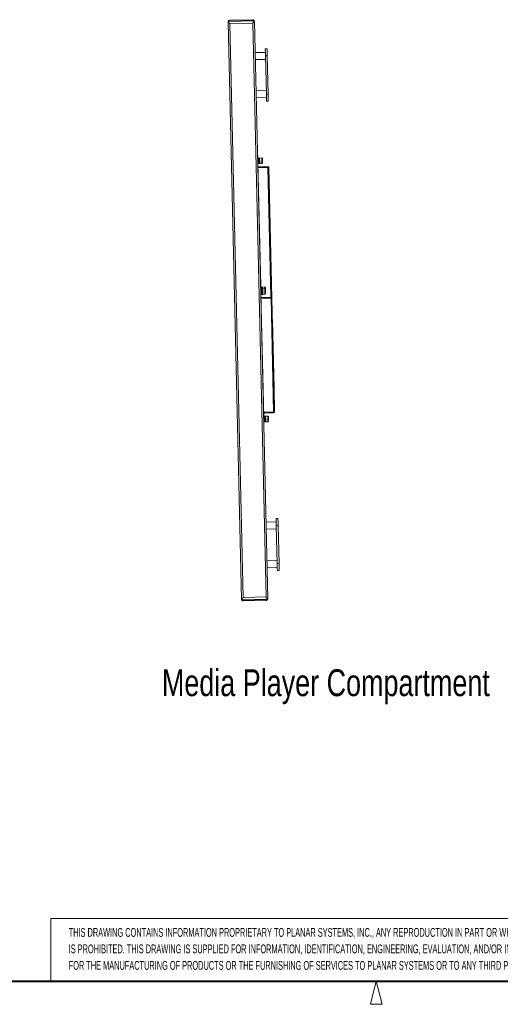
# Model space of a CAD drawing. Header units: millimetres. Extents: x 13 to 419, y 7 to 273.
# Tile 5 of 11: x 169 to 232, y 7 to 135. Entities that reach past the tile are written whole.
import ezdxf

# ---------------------------------------------------------------- set-up
doc = ezdxf.new("R2010")
doc.units = ezdxf.units.MM
doc.styles.add('SLDTEXTSTYLE0', font='TXT', dxfattribs={"width": 0.605})
doc.styles.add('SLDTEXTSTYLE1', font='TXT', dxfattribs={"width": 0.75})

# ---------------------------------------------------------------- blocks, each defined once
blk = doc.blocks.new('SW_NOTE_1')
at = {"color": 0, "linetype": 'Continuous', "lineweight": 0, "char_height": 1.15, "attachment_point": 1, "style": 'SLDTEXTSTYLE0'}
for s, insert in [('THIS DRAWING CONTAINS INFORMATION PROPRIETARY TO PLANAR SYSTEMS, INC., ANY REPRODUCTION IN PART OR WHOLE WITHOUT THE WRITTEN PERMISSION OF PLANAR SYSTEMS', (0, 1.48)), ('IS PROHIBITED. THIS DRAWING IS SUPPLIED FOR INFORMATION, IDENTIFICATION, ENGINEERING, EVALUATION, AND/OR INSPECTION PURPOSES ONLY AND MAY NOT BE USED AS BASIS', (0, -0.67)), ('FOR THE MANUFACTURING OF PRODUCTS OR THE FURNISHING OF SERVICES TO PLANAR SYSTEMS OR TO ANY THIRD PARTY UNLESS AUTHORIZED IN WRITING BY PLANAR SYSTEMS.', (0, -2.82))]:
    blk.add_mtext(s, dxfattribs=dict(at, insert=insert))
blk = doc.blocks.new('Block1')
at = {"color": 7, "linetype": 'Continuous', "lineweight": 15}
for p, q in [((139.38, 186.2), (-8.21, 186.2)), ((-8.21, 186.2), (-8.21, 178.03))]:
    blk.add_line(p, q, dxfattribs=at)
at = {"color": 7, "linetype": 'Continuous', "lineweight": 0}
blk.add_blockref('SW_NOTE_1', (-5.89, 183.49), dxfattribs=at)

msp = doc.modelspace()

# ---------------------------------------------------------------- linework, layer by layer
at = {"color": 7, "linetype": 'Continuous', "lineweight": 0}
for p, q in [((199.99, 134.85), (196.6, 134.77)), ((196.61, 134.8), (199.98, 134.87)), ((199.98, 134.85), (196.61, 134.77)), ((196.8, 134.92), (199.78, 134.99)), ((200.01, 134.77), (201.76, 59.53)), ((198.33, 59.45), (196.58, 134.69)), ((196.82, 134.47), (199.79, 134.54)), ((196.82, 134.47), (198.55, 59.68)), ((201.53, 59.75), (199.79, 134.54)), ((201.43, 131.18), (201.66, 131.19)), ((201.44, 130.73), (200.11, 130.7)), ((200.13, 129.79), (201.46, 129.82)), ((201.68, 130.28), (201.45, 130.27)), ((201.45, 130.27), (201.57, 125.29)), ((201.68, 130.28), (201.79, 125.29)), ((201.56, 125.74), (200.22, 125.71)), ((200.24, 124.8), (201.58, 124.83)), ((201.57, 125.29), (201.79, 125.29)), ((201.81, 124.38), (201.59, 124.38)), ((200.42, 117.3), (200.45, 117.3)), ((200.47, 116.96), (200.46, 116.95)), ((200.53, 116.96), (200.47, 116.96)), ((200.54, 116.95), (200.53, 116.95)), ((200.63, 116.96), (200.54, 116.96)), ((200.64, 116.95), (200.63, 116.96)), ((200.7, 116.83), (200.68, 116.83)), ((200.97, 116.97), (200.7, 116.96)), ((201.07, 116.88), (200.97, 116.97)), ((201.08, 116.8), (201.07, 116.81)), ((200.47, 116.4), (200.84, 100.27)), ((200.47, 116.23), (200.48, 116.22)), ((200.48, 116.22), (200.55, 116.22)), ((200.48, 115.8), (201.78, 115.83)), ((200.48, 115.74), (201.78, 115.77)), ((200.49, 115.68), (201.78, 115.71)), ((200.55, 116.23), (200.55, 116.23)), ((200.56, 116.22), (200.64, 116.23)), ((200.64, 116.23), (200.65, 116.23)), ((200.65, 116.36), (200.69, 116.36)), ((200.71, 116.23), (200.99, 116.23)), ((200.99, 116.23), (201.08, 116.33)), ((201.08, 116.4), (201.09, 116.4)), ((201.75, 115.72), (201.83, 115.72)), ((201.9, 115.72), (202.3, 98.71)), ((200.81, 100.27), (200.84, 100.27)), ((200.86, 100.14), (200.85, 100.13)), ((200.92, 100.14), (200.86, 100.14)), ((200.93, 100.13), (200.92, 100.13)), ((201.02, 100.14), (200.93, 100.14)), ((201.03, 100.13), (201.02, 100.14)), ((201.36, 100.15), (201.09, 100.14)), ((201.46, 100.06), (201.36, 100.15)), ((200.86, 99.92), (200.85, 99.92)), ((200.92, 99.93), (200.86, 99.92)), ((200.86, 99.92), (200.86, 99.92)), ((200.87, 99.36), (201.24, 83.14)), ((200.87, 99.2), (200.88, 99.19)), ((200.88, 99.19), (200.94, 99.19)), ((200.88, 98.8), (202.17, 98.83)), ((201.02, 99.93), (200.93, 99.93)), ((200.93, 99.93), (200.93, 99.93)), ((200.93, 99.92), (200.93, 99.92)), ((200.94, 99.2), (200.95, 99.2)), ((200.95, 99.19), (201.04, 99.19)), ((201.03, 99.92), (201.02, 99.93)), ((201.02, 99.93), (201.02, 99.93)), ((201.04, 99.19), (201.05, 99.2)), ((201.09, 100.01), (201.07, 100.01)), ((201.07, 99.82), (201.07, 99.82)), ((201.1, 99.8), (201.07, 99.8)), ((201.08, 99.8), (201.08, 99.81)), ((201.37, 99.94), (201.09, 99.93)), ((201.09, 99.93), (201.09, 99.93)), ((201.09, 99.82), (201.09, 99.82)), ((201.11, 99.19), (201.38, 99.2)), ((201.46, 99.84), (201.37, 99.94)), ((201.37, 99.94), (201.37, 99.94)), ((201.38, 99.2), (201.47, 99.3)), ((201.47, 99.98), (201.46, 99.99)), ((201.46, 99.84), (201.46, 99.84)), ((201.47, 99.77), (201.46, 99.78)), ((201.47, 99.77), (201.47, 99.77)), ((201.47, 99.36), (201.48, 99.37)), ((200.88, 98.74), (202.17, 98.77)), ((202.18, 98.71), (200.88, 98.68)), ((202.18, 98.71), (202.52, 83.86)), ((202.3, 98.71), (202.64, 83.86)), ((202.37, 95.8), (202.58, 86.98)), ((202.58, 86.98), (202.65, 83.87)), ((201.23, 83.83), (202.52, 83.86)), ((201.23, 83.77), (202.52, 83.8)), ((201.23, 83.71), (202.52, 83.74)), ((202.52, 83.81), (201.36, 83.79)), ((202.52, 83.73), (201.36, 83.7)), ((202.52, 83.74), (202.52, 83.8)), ((202.52, 83.74), (202.52, 83.73)), ((201.26, 82.24), (201.23, 82.24)), ((201.26, 82.24), (201.23, 82.24)), ((201.25, 83.32), (201.24, 83.31)), ((201.31, 83.32), (201.25, 83.32)), ((201.25, 83.32), (201.25, 83.32)), ((201.26, 82.59), (201.26, 82.58)), ((201.26, 82.59), (201.26, 82.58)), ((201.26, 82.58), (201.33, 82.58)), ((201.26, 82.58), (201.33, 82.58)), ((201.26, 82.24), (201.26, 82.24)), ((201.32, 83.31), (201.31, 83.31)), ((201.41, 83.32), (201.32, 83.32)), ((201.32, 83.32), (201.32, 83.32)), ((201.33, 82.59), (201.34, 82.59)), ((201.33, 82.59), (201.34, 82.59)), ((201.34, 82.58), (201.43, 82.59)), ((201.34, 82.58), (201.43, 82.59)), ((201.42, 83.31), (201.41, 83.32)), ((201.41, 83.32), (201.41, 83.32)), ((201.43, 82.59), (201.43, 82.6)), ((201.43, 82.59), (201.43, 82.6)), ((201.43, 82.59), (201.43, 82.59)), ((201.46, 83.21), (201.46, 83.21)), ((201.47, 83.19), (201.46, 83.2)), ((201.48, 83.19), (201.46, 83.19)), ((201.75, 83.33), (201.48, 83.32)), ((201.48, 83.32), (201.48, 83.32)), ((201.48, 83.21), (201.48, 83.21)), ((201.5, 82.59), (201.77, 82.59)), ((201.5, 82.59), (201.77, 82.59)), ((201.85, 83.24), (201.75, 83.33)), ((201.75, 83.33), (201.75, 83.33)), ((201.77, 82.59), (201.86, 82.69)), ((201.77, 82.59), (201.86, 82.69)), ((201.85, 83.24), (201.85, 83.24)), ((201.86, 83.16), (201.85, 83.17)), ((201.86, 83.16), (201.86, 83.16)), ((201.86, 82.76), (201.87, 82.77)), ((201.86, 82.76), (201.87, 82.77)), ((201.86, 82.69), (201.86, 82.69)), ((201.87, 82.77), (201.87, 82.77)), ((202.86, 69.53), (201.53, 69.49)), ((202.85, 69.98), (203.08, 69.98)), ((201.55, 68.59), (202.88, 68.62)), ((203.1, 69.08), (202.87, 69.07)), ((202.87, 69.07), (202.99, 64.08)), ((203.1, 69.08), (203.22, 64.09)), ((202.98, 64.54), (201.64, 64.51)), ((201.67, 63.6), (203, 63.63)), ((202.99, 64.08), (203.22, 64.09)), ((203.24, 63.18), (203.01, 63.18)), ((198.35, 59.36), (201.74, 59.44)), ((198.36, 59.37), (201.74, 59.45)), ((201.74, 59.42), (198.36, 59.34)), ((198.55, 59.68), (201.53, 59.75)), ((198.56, 59.23), (201.54, 59.3)), ((215.9, 9.65), (215.15, 6.65)), ((215.9, 9.65), (216.65, 6.65)), ((215.15, 6.65), (216.65, 6.65))]:
    msp.add_line(p, q, dxfattribs=at)
at = {"color": 8, "linetype": 'Continuous', "lineweight": 0}
for p, q in [((200.47, 116.4), (200.44, 116.4)), ((202.17, 98.83), (201.78, 115.71)), ((200.87, 99.36), (200.83, 99.36)), ((201.1, 99.84), (201.1, 99.8)), ((202.18, 98.71), (202.17, 98.77)), ((202.36, 95.8), (202.37, 95.8)), ((201.36, 83.83), (201.36, 83.79)), ((201.36, 83.71), (201.36, 83.7)), ((202.52, 83.86), (202.52, 83.81)), ((201.21, 83.14), (201.24, 83.14))]:
    msp.add_line(p, q, dxfattribs=at)
at = {"color": 7, "linetype": 'Continuous', "lineweight": 40}
msp.add_line((15.75, 9.65), (416.05, 9.65), dxfattribs=at)
at = {"color": 7, "linetype": 'Continuous', "lineweight": 0, "flags": 128}
for points in [[(201.45, 130.27), (201.45, 130.43), (201.44, 130.58), (201.44, 130.73), (201.44, 130.86), (201.43, 130.97), (201.43, 131.06), (201.43, 131.13), (201.43, 131.17), (201.43, 131.18)], [(201.66, 131.19), (201.66, 131.17), (201.66, 131.13), (201.66, 131.06), (201.66, 130.97), (201.66, 130.86), (201.67, 130.73), (201.67, 130.59), (201.67, 130.44), (201.68, 130.28)], [(201.59, 124.38), (201.59, 124.39), (201.59, 124.43), (201.58, 124.5), (201.58, 124.59), (201.58, 124.7), (201.58, 124.83), (201.57, 124.98), (201.57, 125.13), (201.57, 125.29)], [(201.79, 125.29), (201.8, 125.13), (201.8, 124.98), (201.8, 124.84), (201.81, 124.71), (201.81, 124.6), (201.81, 124.51), (201.81, 124.44), (201.81, 124.4), (201.81, 124.38)], [(200.45, 117.3), (200.45, 117.29), (200.45, 117.25), (200.45, 117.18), (200.45, 117.09), (200.46, 116.98), (200.46, 116.85), (200.46, 116.71), (200.47, 116.55), (200.47, 116.4)], [(200.48, 116.22), (200.48, 116.22), (200.48, 116.24), (200.48, 116.28), (200.48, 116.34), (200.48, 116.42), (200.48, 116.51), (200.47, 116.6), (200.47, 116.7), (200.47, 116.78), (200.47, 116.86), (200.47, 116.91), (200.47, 116.95), (200.47, 116.96)], [(200.55, 116.22), (200.55, 116.22), (200.55, 116.24), (200.54, 116.28), (200.54, 116.34), (200.54, 116.42), (200.54, 116.51), (200.54, 116.6), (200.53, 116.7), (200.53, 116.79), (200.53, 116.86), (200.53, 116.92), (200.53, 116.95), (200.53, 116.96)], [(200.56, 116.22), (200.56, 116.22), (200.55, 116.24), (200.55, 116.28), (200.55, 116.34), (200.55, 116.42), (200.55, 116.51), (200.55, 116.6), (200.54, 116.7), (200.54, 116.79), (200.54, 116.86), (200.54, 116.92), (200.54, 116.95), (200.54, 116.96)], [(200.64, 116.23), (200.64, 116.23), (200.64, 116.24), (200.64, 116.28), (200.64, 116.34), (200.64, 116.42), (200.64, 116.51), (200.63, 116.61), (200.63, 116.7), (200.63, 116.79), (200.63, 116.86), (200.63, 116.92), (200.63, 116.95), (200.63, 116.96)], [(200.65, 116.29), (200.65, 116.35), (200.65, 116.43), (200.65, 116.53), (200.64, 116.62), (200.64, 116.72), (200.64, 116.8), (200.64, 116.87), (200.64, 116.92), (200.64, 116.95), (200.64, 116.95)], [(200.71, 116.28), (200.71, 116.34), (200.71, 116.42), (200.71, 116.51), (200.71, 116.61), (200.7, 116.7), (200.7, 116.79), (200.7, 116.86), (200.7, 116.92), (200.7, 116.95), (200.7, 116.96)], [(200.99, 116.23), (200.99, 116.23), (200.99, 116.25), (200.99, 116.29), (200.98, 116.35), (200.98, 116.43), (200.98, 116.52), (200.98, 116.61), (200.98, 116.71), (200.97, 116.8), (200.97, 116.87), (200.97, 116.93), (200.97, 116.96), (200.97, 116.97)], [(201.08, 116.37), (201.08, 116.43), (201.07, 116.5), (201.07, 116.58), (201.07, 116.67), (201.07, 116.75), (201.07, 116.81), (201.07, 116.86), (201.07, 116.88), (201.07, 116.88)], [(201.09, 116.44), (201.08, 116.49), (201.08, 116.56), (201.08, 116.64), (201.08, 116.71), (201.08, 116.77), (201.08, 116.8), (201.08, 116.8)], [(200.65, 116.23), (200.65, 116.23), (200.65, 116.25), (200.65, 116.29)], [(200.71, 116.23), (200.71, 116.23), (200.71, 116.24), (200.71, 116.28)], [(201.08, 116.33), (201.08, 116.34), (201.08, 116.37)], [(201.09, 116.4), (201.09, 116.41), (201.09, 116.44)], [(201.75, 115.71), (201.75, 115.72), (201.75, 115.72)], [(201.78, 115.71), (201.8, 115.72), (201.83, 115.72), (201.85, 115.72), (201.86, 115.72), (201.88, 115.72), (201.89, 115.72), (201.9, 115.72), (201.9, 115.72)], [(201.83, 115.72), (201.83, 115.72), (201.83, 115.72)], [(200.84, 100.27), (200.84, 100.26), (200.85, 100.22), (200.85, 100.15), (200.85, 100.06), (200.85, 99.95), (200.85, 99.82), (200.86, 99.67), (200.86, 99.52), (200.87, 99.36)], [(200.86, 99.92), (200.86, 99.96), (200.86, 100.04), (200.86, 100.09), (200.86, 100.13), (200.86, 100.14)], [(200.92, 99.93), (200.92, 99.97), (200.92, 100.04), (200.92, 100.1), (200.92, 100.13), (200.92, 100.14)], [(200.93, 99.93), (200.93, 99.97), (200.93, 100.04), (200.93, 100.1), (200.93, 100.13), (200.93, 100.14)], [(201.02, 99.93), (201.02, 99.97), (201.02, 100.04), (201.02, 100.1), (201.02, 100.13), (201.02, 100.14)], [(201.03, 99.92), (201.03, 99.98), (201.03, 100.05), (201.03, 100.1), (201.03, 100.13), (201.03, 100.13)], [(201.09, 99.93), (201.09, 99.97), (201.09, 100.04), (201.09, 100.1), (201.09, 100.13), (201.09, 100.14)], [(201.37, 99.94), (201.37, 99.98), (201.36, 100.05), (201.36, 100.11), (201.36, 100.14), (201.36, 100.15)], [(200.88, 99.19), (200.88, 99.2), (200.88, 99.23), (200.88, 99.29), (200.87, 99.36), (200.87, 99.45), (200.87, 99.54), (200.87, 99.64), (200.87, 99.73), (200.86, 99.81), (200.86, 99.87), (200.86, 99.91), (200.86, 99.92)], [(200.94, 99.19), (200.94, 99.2), (200.94, 99.23), (200.94, 99.29), (200.94, 99.36), (200.94, 99.45), (200.93, 99.54), (200.93, 99.64), (200.93, 99.73), (200.93, 99.81), (200.93, 99.87), (200.93, 99.91), (200.92, 99.93), (200.92, 99.93)], [(200.95, 99.19), (200.95, 99.2), (200.95, 99.23), (200.95, 99.29), (200.95, 99.36), (200.95, 99.45), (200.94, 99.54), (200.94, 99.64), (200.94, 99.73), (200.94, 99.81), (200.94, 99.87), (200.93, 99.91), (200.93, 99.93)], [(201.04, 99.19), (201.04, 99.2), (201.04, 99.23), (201.04, 99.29), (201.04, 99.36), (201.03, 99.45), (201.03, 99.54), (201.03, 99.64), (201.03, 99.73), (201.03, 99.81), (201.02, 99.87), (201.02, 99.91), (201.02, 99.93)], [(201.05, 99.2), (201.05, 99.21), (201.05, 99.25), (201.05, 99.3), (201.04, 99.38), (201.04, 99.47), (201.04, 99.57), (201.04, 99.67), (201.04, 99.75), (201.03, 99.83), (201.03, 99.88), (201.03, 99.91), (201.03, 99.92)], [(201.11, 99.19), (201.11, 99.2), (201.11, 99.24), (201.11, 99.29), (201.11, 99.36), (201.1, 99.45), (201.1, 99.55), (201.1, 99.64), (201.1, 99.73), (201.1, 99.81), (201.09, 99.87), (201.09, 99.91), (201.09, 99.93)], [(201.38, 99.2), (201.38, 99.21), (201.38, 99.24), (201.38, 99.3), (201.38, 99.37), (201.38, 99.46), (201.37, 99.55), (201.37, 99.65), (201.37, 99.74), (201.37, 99.82), (201.37, 99.88), (201.37, 99.92), (201.37, 99.94)], [(201.46, 99.84), (201.46, 99.85), (201.46, 99.93), (201.46, 99.99), (201.46, 100.04), (201.46, 100.06), (201.46, 100.06)], [(201.47, 99.3), (201.47, 99.31), (201.47, 99.34), (201.47, 99.4), (201.47, 99.47), (201.47, 99.56), (201.47, 99.64), (201.46, 99.72), (201.46, 99.79), (201.46, 99.83), (201.46, 99.84)], [(201.47, 99.77), (201.47, 99.82), (201.47, 99.89), (201.47, 99.95), (201.47, 99.98), (201.47, 99.98)], [(201.48, 99.37), (201.48, 99.38), (201.48, 99.42), (201.48, 99.49), (201.48, 99.56), (201.48, 99.64), (201.47, 99.71), (201.47, 99.75), (201.47, 99.77)], [(202.18, 98.71), (202.2, 98.71), (202.22, 98.71), (202.24, 98.71), (202.26, 98.71), (202.28, 98.71), (202.29, 98.71), (202.29, 98.71), (202.3, 98.71)], [(202.37, 95.8), (202.37, 95.83), (202.36, 95.85)], [(202.57, 86.98), (202.57, 86.98), (202.58, 86.98)], [(201.24, 83.78), (201.23, 83.78), (201.23, 83.78)], [(201.36, 83.79), (201.33, 83.79), (201.32, 83.79)], [(201.32, 83.71), (201.34, 83.71), (201.36, 83.7)], [(202.64, 83.86), (202.64, 83.86), (202.63, 83.86), (202.62, 83.86), (202.61, 83.86), (202.59, 83.86), (202.57, 83.86), (202.54, 83.86), (202.52, 83.86)], [(202.65, 83.87), (202.65, 83.87), (202.64, 83.87)], [(201.24, 83.14), (201.25, 82.99), (201.25, 82.83), (201.25, 82.69), (201.26, 82.56), (201.26, 82.45), (201.26, 82.36), (201.26, 82.29), (201.26, 82.25), (201.26, 82.24)], [(201.26, 82.58), (201.26, 82.59), (201.26, 82.62), (201.26, 82.68), (201.26, 82.75), (201.26, 82.84), (201.26, 82.93), (201.25, 83.03), (201.25, 83.12), (201.25, 83.2), (201.25, 83.26), (201.25, 83.3), (201.25, 83.32)], [(201.26, 82.58), (201.26, 82.58), (201.26, 82.58)], [(201.33, 82.58), (201.33, 82.59), (201.33, 82.63), (201.33, 82.68), (201.32, 82.75), (201.32, 82.84), (201.32, 82.94), (201.32, 83.03), (201.32, 83.12), (201.31, 83.2), (201.31, 83.26), (201.31, 83.3), (201.31, 83.32), (201.31, 83.32)], [(201.34, 82.58), (201.34, 82.59), (201.34, 82.63), (201.33, 82.68), (201.33, 82.75), (201.33, 82.84), (201.33, 82.94), (201.33, 83.03), (201.32, 83.12), (201.32, 83.2), (201.32, 83.26), (201.32, 83.3), (201.32, 83.32)], [(201.33, 82.58), (201.33, 82.58), (201.33, 82.58)], [(201.34, 82.58), (201.34, 82.58), (201.34, 82.58)], [(201.43, 82.59), (201.43, 82.6), (201.42, 82.63), (201.42, 82.68), (201.42, 82.76), (201.42, 82.84), (201.42, 82.94), (201.42, 83.03), (201.41, 83.12), (201.41, 83.2), (201.41, 83.26), (201.41, 83.31), (201.41, 83.32)], [(201.43, 82.6), (201.43, 82.61), (201.43, 82.64), (201.43, 82.7), (201.43, 82.78), (201.43, 82.87), (201.43, 82.96), (201.42, 83.06), (201.42, 83.15), (201.42, 83.22), (201.42, 83.28), (201.42, 83.31), (201.42, 83.31)], [(201.43, 82.6), (201.43, 82.6), (201.43, 82.6)], [(201.5, 82.59), (201.5, 82.6), (201.5, 82.63), (201.49, 82.68), (201.49, 82.76), (201.49, 82.85), (201.49, 82.94), (201.49, 83.04), (201.48, 83.13), (201.48, 83.2), (201.48, 83.27), (201.48, 83.31), (201.48, 83.32)], [(201.5, 82.59), (201.5, 82.59), (201.5, 82.59)], [(201.77, 82.59), (201.77, 82.6), (201.77, 82.64), (201.77, 82.69), (201.77, 82.76), (201.76, 82.85), (201.76, 82.95), (201.76, 83.04), (201.76, 83.13), (201.75, 83.21), (201.75, 83.27), (201.75, 83.31), (201.75, 83.33)], [(201.77, 82.59), (201.77, 82.59), (201.77, 82.59)], [(201.86, 82.69), (201.86, 82.7), (201.86, 82.74), (201.86, 82.79), (201.86, 82.87), (201.85, 82.95), (201.85, 83.04), (201.85, 83.12), (201.85, 83.18), (201.85, 83.22), (201.85, 83.24)], [(201.87, 82.77), (201.87, 82.78), (201.87, 82.82), (201.87, 82.88), (201.86, 82.96), (201.86, 83.03), (201.86, 83.1), (201.86, 83.14), (201.86, 83.16)], [(202.87, 69.07), (202.87, 69.23), (202.87, 69.38), (202.86, 69.53), (202.86, 69.65), (202.86, 69.77), (202.85, 69.86), (202.85, 69.92), (202.85, 69.96), (202.85, 69.98)], [(203.08, 69.98), (203.08, 69.97), (203.08, 69.93), (203.08, 69.86), (203.08, 69.77), (203.09, 69.66), (203.09, 69.53), (203.09, 69.39), (203.1, 69.23), (203.1, 69.08)], [(203.01, 63.18), (203.01, 63.19), (203.01, 63.23), (203.01, 63.3), (203, 63.39), (203, 63.5), (203, 63.63), (203, 63.77), (202.99, 63.93), (202.99, 64.08)], [(203.22, 64.09), (203.22, 63.93), (203.22, 63.78), (203.23, 63.64), (203.23, 63.51), (203.23, 63.39), (203.23, 63.3), (203.24, 63.24), (203.24, 63.2), (203.24, 63.18)]]:
    msp.add_lwpolyline(points, dxfattribs=at)
at = {"color": 7, "linetype": 'Continuous', "lineweight": 0}
for centre, radius, start, end in [((196.81, 134.69), 0.227, 160.4486, 181.3319), ((199.78, 134.76), 0.227, 1.3319, 22.2152), ((201.78, 115.71), 0.119, 1.3319, 91.3319), ((201.78, 115.71), 0.0543, 1.3319, 91.3319), ((202.18, 98.71), 0.119, 1.3319, 91.3319), ((202.18, 98.71), 0.0543, 1.3319, 91.3319), ((201.36, 83.84), 0.132, 184.1633, 208.8402), ((201.36, 83.84), 0.0609, 187.4649, 268.698), ((202.52, 83.86), 0.132, 271.3319, 1.3319), ((202.52, 83.86), 0.119, 271.3319, 1.3319), ((202.52, 83.86), 0.0543, 271.3319, 1.3319), ((202.52, 83.86), 0.0609, 273.9658, 339.3239), ((198.56, 59.45), 0.227, 181.3319, 202.2152), ((201.53, 59.52), 0.227, 340.4486, 1.3319)]:
    msp.add_arc(centre, radius, start, end, dxfattribs=at)
for major_axis, ratio, end_param in [((0.0608, 0.0014), 0.792495, 6.004136), ((0.132, 0.003), 0.366422, 5.038942)]:
    msp.add_ellipse((202.52, 83.86), major_axis=major_axis, ratio=ratio, start_param=4.712389, end_param=end_param, dxfattribs=at)
for points, knots in [([(196.6, 134.77), (196.6, 134.77), (196.6, 134.77), (196.6, 134.78), (196.6, 134.79), (196.61, 134.79), (196.61, 134.79), (196.61, 134.8)], [0, 0, 0, 0, 0.20915, 0.417665, 0.638927, 0.872073, 1, 1, 1, 1]), ([(196.61, 134.77), (196.61, 134.77), (196.61, 134.77), (196.6, 134.77), (196.6, 134.77), (196.6, 134.77), (196.6, 134.77), (196.6, 134.77)], [0, 0, 0, 0, 0.22346, 0.446351, 0.680621, 0.910517, 1, 1, 1, 1]), ([(196.8, 134.92), (196.8, 134.92), (196.79, 134.92), (196.74, 134.91), (196.66, 134.88), (196.62, 134.82), (196.61, 134.8)], [0, 0, 0, 0, 0.002909, 0.215726, 0.710237, 1, 1, 1, 1]), ([(196.61, 134.77), (196.62, 134.74), (196.67, 134.67), (196.74, 134.56), (196.8, 134.49), (196.82, 134.47), (196.82, 134.47)], [0, 0, 0, 0, 0.289772, 0.784283, 0.997093, 1, 1, 1, 1]), ([(199.98, 134.87), (199.97, 134.9), (199.92, 134.95), (199.85, 134.98), (199.8, 134.99), (199.78, 134.99), (199.78, 134.99)], [0, 0, 0, 0, 0.289766, 0.784275, 0.997091, 1, 1, 1, 1]), ([(199.79, 134.54), (199.79, 134.54), (199.81, 134.56), (199.86, 134.64), (199.93, 134.74), (199.97, 134.82), (199.98, 134.85)], [0, 0, 0, 0, 0.0029048, 0.215716, 0.7102328, 1, 1, 1, 1]), ([(199.98, 134.87), (199.98, 134.87), (199.98, 134.87), (199.99, 134.86), (199.99, 134.86), (199.99, 134.85), (199.99, 134.85), (199.99, 134.85)], [0, 0, 0, 0, 0.223467, 0.446341, 0.680715, 0.910534, 1, 1, 1, 1]), ([(199.99, 134.85), (199.99, 134.85), (199.99, 134.85), (199.99, 134.85), (199.99, 134.85), (199.98, 134.85), (199.98, 134.85), (199.98, 134.85)], [0, 0, 0, 0, 0.209095, 0.417694, 0.638919, 0.87215, 1, 1, 1, 1]), ([(200.66, 116.87), (200.66, 116.87), (200.65, 116.87), (200.65, 116.87), (200.64, 116.86), (200.64, 116.85), (200.64, 116.85), (200.64, 116.84), (200.64, 116.83), (200.65, 116.83), (200.65, 116.83)], [0, 0, 0, 0, 0.129265, 0.257387, 0.383984, 0.509398, 0.633283, 0.756141, 0.87829, 1, 1, 1, 1]), ([(200.68, 116.85), (200.68, 116.85), (200.68, 116.86), (200.67, 116.86), (200.67, 116.87), (200.66, 116.87), (200.66, 116.87)], [0, 0, 0, 0, 0.2451432, 0.4935264, 0.7452203, 1, 1, 1, 1]), ([(200.66, 116.73), (200.66, 116.74), (200.66, 116.76), (200.66, 116.79), (200.66, 116.8), (200.66, 116.81)], [0, 0, 0, 0, 0.278307, 0.694458, 1, 1, 1, 1]), ([(200.68, 116.79), (200.68, 116.79), (200.68, 116.82), (200.68, 116.85), (200.68, 116.85), (200.68, 116.85)], [0, 0, 0, 0, 0.067007, 0.5251, 1, 1, 1, 1]), ([(200.68, 116.83), (200.68, 116.83), (200.68, 116.84), (200.68, 116.85), (200.68, 116.85)], [0, 0, 0, 0, 0.146499, 1, 1, 1, 1]), ([(200.67, 116.36), (200.67, 116.36), (200.66, 116.36), (200.66, 116.37), (200.65, 116.37), (200.65, 116.38), (200.65, 116.38), (200.65, 116.39), (200.66, 116.39), (200.67, 116.39), (200.67, 116.39)], [0, 0, 0, 0, 0.125923, 0.250167, 0.375096, 0.500036, 0.625047, 0.74999, 0.874908, 1, 1, 1, 1]), ([(200.67, 116.36), (200.67, 116.36), (200.68, 116.36), (200.68, 116.37), (200.69, 116.37), (200.69, 116.38), (200.69, 116.38)], [0, 0, 0, 0, 0.2502128, 0.5001409, 0.7500567, 1, 1, 1, 1]), ([(200.69, 116.38), (200.69, 116.39), (200.69, 116.42), (200.69, 116.49), (200.68, 116.57), (200.68, 116.65), (200.68, 116.73), (200.68, 116.77), (200.68, 116.79)], [0, 0, 0, 0, 0.152951, 0.313545, 0.48129, 0.656476, 0.838979, 1, 1, 1, 1]), ([(200.7, 116.66), (200.7, 116.64), (200.7, 116.59), (200.7, 116.53), (200.7, 116.47), (200.7, 116.41), (200.7, 116.37), (200.7, 116.34), (200.7, 116.32), (200.69, 116.32), (200.69, 116.33), (200.69, 116.35), (200.69, 116.36)], [0, 0, 0, 0, 0.100358, 0.200726, 0.301079, 0.401451, 0.501803, 0.602174, 0.70253, 0.802899, 0.903256, 1, 1, 1, 1]), ([(201.05, 100.05), (201.05, 100.05), (201.04, 100.05), (201.04, 100.05), (201.03, 100.04), (201.03, 100.03), (201.03, 100.03), (201.03, 100.02), (201.03, 100.01), (201.04, 100.01), (201.04, 100.01)], [0, 0, 0, 0, 0.129264, 0.257415, 0.383973, 0.50939, 0.633276, 0.756137, 0.878288, 1, 1, 1, 1]), ([(201.05, 99.84), (201.05, 99.84), (201.05, 99.84), (201.04, 99.83), (201.04, 99.83), (201.04, 99.82), (201.03, 99.82), (201.04, 99.81), (201.04, 99.8), (201.04, 99.8), (201.05, 99.8)], [0, 0, 0, 0, 0.125607, 0.251024, 0.375896, 0.50098, 0.625701, 0.750457, 0.875306, 1, 1, 1, 1]), ([(201.04, 99.81), (201.04, 99.8), (201.04, 99.8), (201.04, 99.77), (201.04, 99.74), (201.04, 99.7), (201.04, 99.65), (201.04, 99.62), (201.04, 99.6)], [0, 0, 0, 0, 0.122479, 0.298237, 0.475889, 0.654794, 0.834558, 1, 1, 1, 1]), ([(201.04, 99.6), (201.04, 99.58), (201.04, 99.53), (201.05, 99.46), (201.05, 99.4), (201.05, 99.36), (201.05, 99.33), (201.05, 99.31), (201.05, 99.31), (201.05, 99.31)], [0, 0, 0, 0, 0.131672, 0.376272, 0.498807, 0.620572, 0.740668, 0.858958, 1, 1, 1, 1]), ([(201.07, 100.03), (201.07, 100.03), (201.07, 100.04), (201.06, 100.04), (201.06, 100.05), (201.05, 100.05), (201.05, 100.05)], [0, 0, 0, 0, 0.245141, 0.4935232, 0.7452161, 1, 1, 1, 1]), ([(201.05, 99.95), (201.05, 99.96), (201.05, 99.97), (201.05, 99.98), (201.05, 99.99)], [0, 0, 0, 0, 0.405135, 1, 1, 1, 1]), ([(201.07, 99.82), (201.07, 99.82), (201.07, 99.83), (201.07, 99.83), (201.06, 99.84), (201.06, 99.84), (201.05, 99.84)], [0, 0, 0, 0, 0.250036, 0.500251, 0.750256, 1, 1, 1, 1]), ([(201.07, 99.29), (201.06, 99.29), (201.06, 99.29), (201.05, 99.29), (201.05, 99.3), (201.05, 99.3), (201.05, 99.31), (201.05, 99.31)], [0, 0, 0, 0, 0.232207, 0.461276, 0.69173, 0.922174, 1, 1, 1, 1]), ([(201.07, 99.97), (201.07, 99.97), (201.07, 100), (201.07, 100.03), (201.07, 100.03), (201.07, 100.03)], [0, 0, 0, 0, 0.067007, 0.5251, 1, 1, 1, 1]), ([(201.07, 100.01), (201.07, 100.01), (201.07, 100.02), (201.07, 100.03), (201.07, 100.03)], [0, 0, 0, 0, 0.146499, 1, 1, 1, 1]), ([(201.07, 99.82), (201.07, 99.82), (201.07, 99.85), (201.07, 99.91), (201.07, 99.95), (201.07, 99.97)], [0, 0, 0, 0, 0.060874, 0.559801, 1, 1, 1, 1]), ([(201.08, 99.71), (201.08, 99.72), (201.08, 99.74), (201.08, 99.78), (201.07, 99.81), (201.07, 99.81), (201.07, 99.82)], [0, 0, 0, 0, 0.170833, 0.424321, 0.70121, 1, 1, 1, 1]), ([(201.07, 99.29), (201.07, 99.29), (201.07, 99.29), (201.08, 99.29), (201.08, 99.29), (201.08, 99.29)], [0, 0, 0, 0, 0.444201, 0.887709, 1, 1, 1, 1]), ([(201.08, 99.37), (201.08, 99.38), (201.08, 99.41), (201.08, 99.47), (201.08, 99.55), (201.08, 99.62), (201.08, 99.68), (201.08, 99.7), (201.08, 99.71)], [0, 0, 0, 0, 0.115924, 0.356449, 0.53965, 0.722798, 0.963208, 1, 1, 1, 1]), ([(201.09, 99.44), (201.09, 99.43), (201.09, 99.4), (201.08, 99.36), (201.08, 99.33), (201.08, 99.3), (201.08, 99.3), (201.08, 99.3)], [0, 0, 0, 0, 0.002872, 0.379052, 0.567683, 0.755823, 1, 1, 1, 1]), ([(201.08, 99.29), (201.08, 99.29), (201.09, 99.29), (201.09, 99.29), (201.09, 99.29), (201.1, 99.29)], [0, 0, 0, 0, 0.27878, 0.639, 1, 1, 1, 1]), ([(201.44, 83.23), (201.44, 83.23), (201.43, 83.23), (201.43, 83.23), (201.42, 83.22), (201.42, 83.22), (201.42, 83.21), (201.42, 83.2), (201.43, 83.2), (201.43, 83.19), (201.43, 83.19)], [0, 0, 0, 0, 0.125605, 0.251001, 0.375902, 0.500985, 0.625705, 0.75046, 0.875307, 1, 1, 1, 1]), ([(201.42, 83.2), (201.42, 83.2), (201.42, 83.19), (201.42, 83.17), (201.42, 83.13), (201.43, 83.09), (201.43, 83.04), (201.43, 83.01), (201.43, 82.99)], [0, 0, 0, 0, 0.122476, 0.298235, 0.475886, 0.654789, 0.834545, 1, 1, 1, 1]), ([(201.43, 82.99), (201.43, 82.98), (201.43, 82.92), (201.43, 82.85), (201.43, 82.79), (201.43, 82.75), (201.43, 82.73), (201.43, 82.7), (201.43, 82.7), (201.43, 82.7)], [0, 0, 0, 0, 0.131668, 0.376269, 0.498804, 0.62057, 0.740666, 0.858957, 1, 1, 1, 1]), ([(201.45, 82.68), (201.45, 82.68), (201.45, 82.68), (201.44, 82.68), (201.43, 82.69), (201.43, 82.7), (201.43, 82.7), (201.43, 82.7)], [0, 0, 0, 0, 0.232213, 0.461281, 0.691732, 0.922175, 1, 1, 1, 1]), ([(201.46, 83.21), (201.46, 83.21), (201.46, 83.22), (201.45, 83.23), (201.45, 83.23), (201.44, 83.23), (201.44, 83.23)], [0, 0, 0, 0, 0.249978, 0.500246, 0.750254, 1, 1, 1, 1]), ([(201.45, 82.68), (201.46, 82.68), (201.46, 82.68), (201.47, 82.68), (201.47, 82.69), (201.47, 82.69)], [0, 0, 0, 0, 0.444193, 0.887707, 1, 1, 1, 1]), ([(201.46, 83.1), (201.46, 83.11), (201.46, 83.14), (201.46, 83.17), (201.46, 83.2), (201.46, 83.21), (201.46, 83.21)], [0, 0, 0, 0, 0.170827, 0.424323, 0.701206, 1, 1, 1, 1]), ([(201.47, 82.72), (201.47, 82.72), (201.47, 82.73), (201.47, 82.76), (201.47, 82.8), (201.47, 82.87), (201.47, 82.94), (201.46, 83.02), (201.46, 83.07), (201.46, 83.1), (201.46, 83.1)], [0, 0, 0, 0, 0.023685, 0.152933, 0.270476, 0.468952, 0.620126, 0.77125, 0.969636, 1, 1, 1, 1]), ([(201.47, 82.83), (201.47, 82.83), (201.47, 82.8), (201.47, 82.76), (201.47, 82.72), (201.47, 82.7), (201.47, 82.7), (201.46, 82.7)], [0, 0, 0, 0, 0.0028715, 0.3790522, 0.5676833, 0.7558232, 1, 1, 1, 1]), ([(201.47, 82.69), (201.47, 82.69), (201.47, 82.68), (201.48, 82.68), (201.48, 82.68), (201.48, 82.68)], [0, 0, 0, 0, 0.27878, 0.639, 1, 1, 1, 1]), ([(198.36, 59.34), (198.36, 59.34), (198.36, 59.35), (198.36, 59.35), (198.35, 59.36), (198.35, 59.36), (198.35, 59.37), (198.35, 59.37)], [0, 0, 0, 0, 0.223433, 0.446409, 0.68067, 0.910568, 1, 1, 1, 1]), ([(198.35, 59.37), (198.35, 59.37), (198.35, 59.36), (198.35, 59.36), (198.36, 59.36), (198.36, 59.37), (198.36, 59.37), (198.36, 59.37)], [0, 0, 0, 0, 0.209091, 0.417686, 0.63891, 0.872097, 1, 1, 1, 1]), ([(198.55, 59.68), (198.55, 59.68), (198.54, 59.66), (198.49, 59.58), (198.41, 59.47), (198.38, 59.4), (198.36, 59.37)], [0, 0, 0, 0, 0.002904, 0.215718, 0.710232, 1, 1, 1, 1]), ([(198.36, 59.34), (198.38, 59.32), (198.42, 59.26), (198.49, 59.23), (198.55, 59.23), (198.56, 59.23), (198.56, 59.23)], [0, 0, 0, 0, 0.289765, 0.784274, 0.99709, 1, 1, 1, 1]), ([(201.74, 59.45), (201.72, 59.47), (201.68, 59.55), (201.6, 59.65), (201.55, 59.73), (201.53, 59.75), (201.53, 59.75)], [0, 0, 0, 0, 0.289768, 0.784281, 0.997097, 1, 1, 1, 1]), ([(201.54, 59.3), (201.54, 59.3), (201.56, 59.3), (201.61, 59.3), (201.68, 59.34), (201.72, 59.4), (201.74, 59.42)], [0, 0, 0, 0, 0.0029098, 0.2157252, 0.7102345, 1, 1, 1, 1]), ([(201.75, 59.45), (201.75, 59.44), (201.75, 59.44), (201.74, 59.44), (201.74, 59.43), (201.74, 59.42), (201.74, 59.42), (201.74, 59.42)], [0, 0, 0, 0, 0.209116, 0.417689, 0.638938, 0.872118, 1, 1, 1, 1]), ([(201.74, 59.45), (201.74, 59.45), (201.74, 59.44), (201.74, 59.44), (201.74, 59.44), (201.75, 59.44), (201.75, 59.45), (201.75, 59.45)], [0, 0, 0, 0, 0.2234859, 0.4463843, 0.6806478, 0.9105637, 1, 1, 1, 1])]:
    msp.add_open_spline(points, degree=3, knots=knots, dxfattribs=at)
at = {"color": 8, "linetype": 'Continuous', "lineweight": 0}
for points, knots in [([(200.66, 116.87), (200.66, 116.87), (200.66, 116.87), (200.66, 116.84), (200.66, 116.81), (200.66, 116.76), (200.66, 116.7), (200.66, 116.64), (200.66, 116.58), (200.67, 116.51), (200.67, 116.45), (200.67, 116.4), (200.67, 116.37), (200.67, 116.36)], [0, 0, 0, 0, 0.088679, 0.179951, 0.271216, 0.362531, 0.453808, 0.545101, 0.636365, 0.727739, 0.818859, 0.910616, 1, 1, 1, 1]), ([(201.05, 100.05), (201.05, 100.05), (201.05, 100.05), (201.05, 100.02), (201.05, 99.99), (201.05, 99.94), (201.05, 99.89), (201.05, 99.85), (201.05, 99.84)], [0, 0, 0, 0, 0.1703739, 0.3457306, 0.5210724, 0.6965127, 0.8718777, 1, 1, 1, 1]), ([(201.05, 99.83), (201.05, 99.84), (201.05, 99.84), (201.05, 99.82), (201.05, 99.79), (201.06, 99.75), (201.06, 99.7), (201.06, 99.64), (201.06, 99.57), (201.06, 99.51), (201.06, 99.44), (201.06, 99.39), (201.07, 99.34), (201.07, 99.31), (201.07, 99.29), (201.07, 99.29), (201.07, 99.29)], [0, 0, 0, 0, 0.039297, 0.113302, 0.1873, 0.261307, 0.335292, 0.409271, 0.483287, 0.557272, 0.63127, 0.70525, 0.779318, 0.85317, 0.927551, 1, 1, 1, 1]), ([(201.1, 99.46), (201.1, 99.44), (201.1, 99.4), (201.1, 99.35), (201.1, 99.32), (201.1, 99.29), (201.1, 99.28), (201.1, 99.29), (201.1, 99.29)], [0, 0, 0, 0, 0.196211, 0.392459, 0.588668, 0.784916, 0.981134, 1, 1, 1, 1]), ([(201.44, 83.23), (201.44, 83.23), (201.44, 83.23), (201.44, 83.21), (201.44, 83.19), (201.44, 83.14), (201.44, 83.09), (201.44, 83.03), (201.45, 82.96), (201.45, 82.9), (201.45, 82.84), (201.45, 82.78), (201.45, 82.74), (201.45, 82.7), (201.45, 82.68), (201.45, 82.68), (201.45, 82.68)], [0, 0, 0, 0, 0.039297, 0.113301, 0.187298, 0.261307, 0.335292, 0.409268, 0.483287, 0.557272, 0.63127, 0.70525, 0.779318, 0.85317, 0.927551, 1, 1, 1, 1]), ([(201.49, 82.86), (201.49, 82.84), (201.49, 82.8), (201.49, 82.75), (201.49, 82.71), (201.49, 82.69), (201.48, 82.68), (201.48, 82.68), (201.48, 82.68)], [0, 0, 0, 0, 0.196215, 0.392462, 0.58867, 0.784918, 0.981134, 1, 1, 1, 1])]:
    msp.add_open_spline(points, degree=3, knots=knots, dxfattribs=at)

# ---------------------------------------------------------------- block references
at = {"color": 7, "linetype": 'Continuous'}
msp.add_blockref('Block1', (181.71, -168.37), dxfattribs=at)

# ---------------------------------------------------------------- texts
at = {"color": 7, "linetype": 'Continuous', "lineweight": 0, "insert": (187.96, 50.32), "char_height": 3.5, "attachment_point": 1, "style": 'SLDTEXTSTYLE1'}
msp.add_mtext('Media Player Compartment', dxfattribs=at)

doc.saveas('drawing.dxf')
